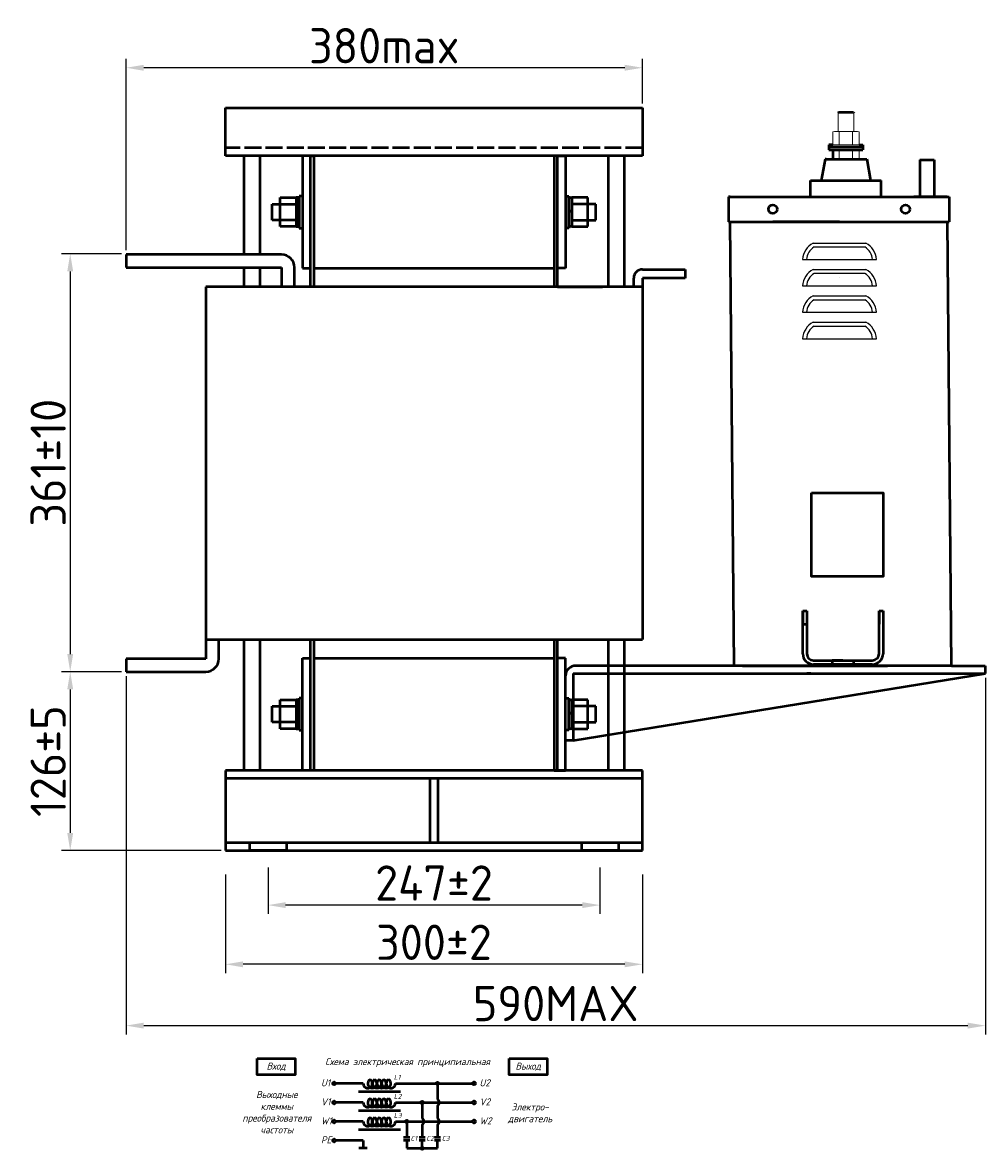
# Model space of a CAD drawing. Header units: millimetres. Extents: x -742 to 1094, y -53 to 1018.
# Tile 2 of 3: x 31 to 713, y 220 to 1018. Entities that reach past the tile are written whole.
import ezdxf

# ---------------------------------------------------------------- set-up
doc = ezdxf.new("R2010")
doc.units = ezdxf.units.MM
doc.linetypes.add('ACAD_ISO02W100', pattern=[15, 12, -3])
doc.layers.get('0').update_dxf_attribs({"lineweight": 50})
doc.styles.add('GOST-2.304_Type-B', font='GOST Common.ttf')
doc.styles.add('GOST-2.304_Type-B_italic', font='GOST Common Italic.ttf')
doc.dimstyles.new('ISO-25', dxfattribs={"dimtxt": 5, "dimasz": 2.5, "dimexe": 1.25, "dimexo": 0.625, "dimtad": 1, "dimtoh": 1, "dimdec": 0, "dimtxsty": 'GOST-2.304_Type-B', "dimcen": 2.5, "dimadec": 0, "dimazin": 0, "dimtfac": 1, "dimtdec": 0, "dimtmove": 0, "dimatfit": 3, "dimfxl": 1, "dimarcsym": 0})

# ---------------------------------------------------------------- blocks, each defined once
blk = doc.blocks.new('Схема')
for points in [[(126.85, -17.74, 1), (128.61, -17.74, 1)], [(115.97, -31.21, 1), (117.72, -31.21, 1)], [(105.05, -44.68, 1), (106.8, -44.68, 1)], [(115.97, -63.61, 1), (117.72, -63.61, 1)]]:
    blk.add_hatch(color=0).paths.add_polyline_path(points)
for p, q in [((74.98, -17.74), (55.53, -17.74)), ((71.66, -23.35), (101.59, -23.35)), ((97.97, -17.74), (128.61, -17.74)), ((127.73, -17.74), (152.48, -17.74)), ((127.73, -17.74), (127.73, -28.73)), ((74.98, -31.21), (55.53, -31.21)), ((97.97, -31.21), (130.42, -31.21)), ((116.85, -31.21), (116.85, -42.2)), ((130.42, -31.21), (152.48, -31.21)), ((71.66, -36.81), (101.59, -36.81)), ((127.73, -33.69), (127.73, -42.2)), ((74.98, -44.68), (55.53, -44.68)), ((97.97, -44.68), (136.56, -44.68)), ((105.93, -44.68), (105.93, -55.73)), ((116.85, -47.16), (116.85, -55.73)), ((127.73, -47.16), (127.73, -55.73)), ((136.56, -44.68), (152.48, -44.68)), ((71.66, -50.28), (101.59, -50.28)), ((103.73, -55.73), (108.12, -55.73)), ((114.65, -55.73), (119.04, -55.73)), ((125.53, -55.73), (129.93, -55.73)), ((74.98, -58.14), (55.53, -58.14)), ((77.95, -63.61), (72.01, -63.61)), ((74.98, -58.14), (74.98, -63.61)), ((103.73, -57.8), (108.12, -57.8)), ((105.93, -57.8), (105.93, -63.61)), ((105.93, -63.61), (120.07, -63.61)), ((114.65, -57.8), (119.04, -57.8)), ((116.85, -63.61), (116.85, -57.8)), ((116.85, -63.61), (127.73, -63.61)), ((125.53, -57.8), (129.93, -57.8)), ((127.73, -63.61), (127.73, -57.8))]:
    blk.add_line(p, q)
for points in [[(0, 0), (26.76, 0), (26.76, -11.69), (0, -11.69)], [(178.58, 0), (205.34, 0), (205.34, -11.69), (178.58, -11.69)]]:
    blk.add_lwpolyline(points, close=True)
for centre in [(54.46, -17.74), (153.56, -17.74), (54.46, -31.21), (153.56, -31.21), (54.46, -44.68), (153.56, -44.68), (54.46, -58.14)]:
    blk.add_circle(centre, 1.08)
at = {"color": 0}
for centre in [(127.73, -17.74), (116.85, -31.21), (105.93, -44.68), (116.85, -63.61)]:
    blk.add_circle(centre, 0.876, dxfattribs=at)
for centre, radius, start, end in [((78.26, -17.74), 3.28, 180, 60), ((81.54, -17.74), 3.28, 120, 60), ((84.83, -17.74), 3.28, 120, 60), ((88.11, -17.74), 3.28, 120, 60), ((91.4, -17.74), 3.28, 120, 60), ((94.68, -17.74), 3.28, 120, 0), ((78.26, -31.21), 3.28, 180, 60), ((81.54, -31.21), 3.28, 120, 60), ((84.83, -31.21), 3.28, 120, 60), ((88.11, -31.21), 3.28, 120, 60), ((91.4, -31.21), 3.28, 120, 60), ((94.68, -31.21), 3.28, 120, 0), ((125.73, -31.21), 3.19, 308.94144, 51.05856), ((78.26, -44.68), 3.28, 180, 60), ((81.54, -44.68), 3.28, 120, 60), ((84.83, -44.68), 3.28, 120, 60), ((88.11, -44.68), 3.28, 120, 60), ((91.4, -44.68), 3.28, 120, 60), ((94.68, -44.68), 3.28, 120, 0), ((114.84, -44.68), 3.19, 308.94144, 51.05856), ((125.73, -44.68), 3.19, 308.94144, 51.05856)]:
    blk.add_arc(centre, radius, start, end)
at = {"style": 'GOST-2.304_Type-B_italic'}
for s, insert, char_height, width, attachment_point in [('Схема электрическая принципиальная', (106.53, -2.96), 5, 143.4834, 5), ('Вход', (13.38, -5.84), 5, 26.7633, 5), ('Выход', (191.96, -5.84), 5, 26.7633, 5), ('U1', (45.18, -14.79), 5, 144.0546, 1), ('L1', (96.71, -11.66), 3.5, 76.8291, 1), ('U2', (157.44, -14.79), 5, 144.0546, 1), ('Выходные\\Pклеммы\\Pпреобразователя\\Pчастоты', (13.88, -38.1), 5, 26.7633, 5), ('V1', (45.18, -28.26), 5, 144.0546, 1), ('L2', (96.71, -25.13), 3.5, 76.8291, 1), ('V2', (157.44, -28.26), 5, 144.0546, 1), ('Электро-\\Pдвигатель', (193.3, -38.93), 5, 17.1809, 5), ('L3', (96.71, -38.59), 3.5, 76.8291, 1), ('W1', (45.18, -41.72), 5, 144.0546, 1), ('W2', (157.44, -41.72), 5, 144.0546, 1), ('PE', (45.18, -55.19), 5, 144.0546, 1), ('C1', (108.57, -54.89), 3.5, 76.8291, 1), ('C2', (119.64, -54.89), 3.5, 76.8291, 1), ('C3', (130.7, -54.89), 3.5, 76.8291, 1)]:
    blk.add_mtext(s, dxfattribs=dict(at, insert=insert, char_height=char_height, width=width, attachment_point=attachment_point))
blk = doc.blocks.new('*D65')
at = {"color": 0, "lineweight": -2, "transparency": 16777216}
for p, q in [((175.01, 414.45), (175.01, 344.68)), ((470.41, 414.45), (470.41, 344.68)), ((457.91, 350.93), (187.51, 350.93))]:
    blk.add_line(p, q, dxfattribs=at)
at = {"color": 0, "transparency": 16777216}
for points in [[(187.51, 353.01), (187.51, 348.84), (175.01, 350.93)], [(457.91, 353.01), (457.91, 348.84), (470.41, 350.93)]]:
    blk.add_solid(points, dxfattribs=at)
at = {"layer": 'Defpoints', "color": 0, "transparency": 16777216}
for p in [(175.01, 417.57), (470.41, 417.57), (175.01, 350.93)]:
    blk.add_point(p, dxfattribs=at)
at = {"color": 0, "transparency": 16777216, "insert": (322.71, 366.55), "char_height": 25, "attachment_point": 5, "style": 'GOST-2.304_Type-B'}
blk.add_mtext('300%%P2', dxfattribs=at)
blk = doc.blocks.new('*D69')
at = {"color": 0, "lineweight": -2, "transparency": 16777216}
for p, q in [((104.57, 856.69), (104.57, 992.15)), ((470.41, 960.65), (470.41, 992.15)), ((457.91, 985.9), (117.07, 985.9))]:
    blk.add_line(p, q, dxfattribs=at)
at = {"color": 0, "transparency": 16777216}
for points in [[(117.07, 987.98), (117.07, 983.81), (104.57, 985.9)], [(457.91, 987.98), (457.91, 983.81), (470.41, 985.9)]]:
    blk.add_solid(points, dxfattribs=at)
at = {"layer": 'Defpoints', "color": 0, "transparency": 16777216}
for p in [(104.57, 985.9), (470.41, 957.52), (104.57, 853.56)]:
    blk.add_point(p, dxfattribs=at)
at = {"color": 0, "transparency": 16777216, "insert": (287.49, 1001.52), "char_height": 25, "attachment_point": 5, "style": 'GOST-2.304_Type-B'}
blk.add_mtext('380max', dxfattribs=at)
blk = doc.blocks.new('*D66')
at = {"color": 0, "lineweight": -2, "transparency": 16777216}
for p, q in [((205.12, 419.47), (205.12, 386.62)), ((440.3, 419.47), (440.3, 386.62)), ((427.8, 392.87), (217.62, 392.87))]:
    blk.add_line(p, q, dxfattribs=at)
at = {"color": 0, "transparency": 16777216}
for points in [[(217.62, 394.96), (217.62, 390.79), (205.12, 392.87)], [(427.8, 394.96), (427.8, 390.79), (440.3, 392.87)]]:
    blk.add_solid(points, dxfattribs=at)
at = {"layer": 'Defpoints', "color": 0, "transparency": 16777216}
for p in [(205.12, 422.6), (440.3, 422.6), (205.12, 392.87)]:
    blk.add_point(p, dxfattribs=at)
at = {"color": 0, "transparency": 16777216, "insert": (322.71, 408.5), "char_height": 25, "attachment_point": 5, "style": 'GOST-2.304_Type-B'}
blk.add_mtext('247%%P2', dxfattribs=at)
blk = doc.blocks.new('*D67')
at = {"color": 0, "lineweight": -2, "transparency": 16777216}
for p, q in [((101.44, 854.22), (58.75, 854.22)), ((65, 841.72), (65, 570.66)), ((101.44, 558.16), (58.75, 558.16))]:
    blk.add_line(p, q, dxfattribs=at)
at = {"color": 0, "transparency": 16777216}
for points in [[(62.92, 841.72), (67.09, 841.72), (65, 854.22)], [(62.92, 570.66), (67.09, 570.66), (65, 558.16)]]:
    blk.add_solid(points, dxfattribs=at)
at = {"layer": 'Defpoints', "color": 0, "transparency": 16777216}
for p in [(104.57, 854.22), (65, 558.16), (104.57, 558.16)]:
    blk.add_point(p, dxfattribs=at)
at = {"color": 0, "transparency": 16777216, "insert": (49.38, 706.19), "char_height": 25, "attachment_point": 5, "rotation": 90, "style": 'GOST-2.304_Type-B'}
blk.add_mtext('361%%P10', dxfattribs=at)
blk = doc.blocks.new('*D68')
at = {"color": 0, "lineweight": -2, "transparency": 16777216}
for p, q in [((100.79, 558.16), (58.75, 558.16)), ((65, 545.66), (65, 443.98)), ((171.89, 431.48), (58.75, 431.48))]:
    blk.add_line(p, q, dxfattribs=at)
at = {"color": 0, "transparency": 16777216}
for points in [[(62.92, 545.66), (67.09, 545.66), (65, 558.16)], [(62.92, 443.98), (67.09, 443.98), (65, 431.48)]]:
    blk.add_solid(points, dxfattribs=at)
at = {"layer": 'Defpoints', "color": 0, "transparency": 16777216}
for p in [(103.91, 558.16), (65, 431.48), (175.01, 431.48)]:
    blk.add_point(p, dxfattribs=at)
at = {"color": 0, "transparency": 16777216, "insert": (49.38, 494.82), "char_height": 25, "attachment_point": 5, "rotation": 90, "style": 'GOST-2.304_Type-B'}
blk.add_mtext('126%%P5', dxfattribs=at)
blk = doc.blocks.new('*D64')
at = {"color": 0, "lineweight": -2, "transparency": 16777216}
for p, q in [((104.57, 555.04), (104.57, 301.27)), ((713.4, 553.86), (713.4, 301.27)), ((117.07, 307.52), (700.9, 307.52))]:
    blk.add_line(p, q, dxfattribs=at)
at = {"color": 0, "transparency": 16777216}
for points in [[(117.07, 309.6), (117.07, 305.44), (104.57, 307.52)], [(700.9, 309.6), (700.9, 305.44), (713.4, 307.52)]]:
    blk.add_solid(points, dxfattribs=at)
at = {"layer": 'Defpoints', "color": 0, "transparency": 16777216}
for p in [(104.57, 558.16), (713.4, 556.98), (713.4, 307.52)]:
    blk.add_point(p, dxfattribs=at)
at = {"color": 0, "transparency": 16777216, "insert": (408.99, 323.15), "char_height": 25, "attachment_point": 5, "style": 'GOST-2.304_Type-B'}
blk.add_mtext('590MAX', dxfattribs=at)

msp = doc.modelspace()

# ---------------------------------------------------------------- linework, layer by layer
for p, q in [((175.01, 923.44), (175.01, 957.52)), ((175.01, 957.52), (470.41, 957.52)), ((470.41, 957.52), (470.41, 923.44)), ((609.22, 954.38), (608.94, 954.09)), ((609.22, 954.38), (619.82, 954.38)), ((619.82, 954.38), (620.1, 954.09)), ((605.21, 931.37), (602.4, 931.37)), ((602.4, 931.37), (602.4, 929.63)), ((626.64, 929.63), (602.4, 929.63)), ((602.4, 929.55), (602.4, 927.81)), ((602.4, 927.81), (626.64, 927.81)), ((605.21, 927.58), (605.21, 921.12)), ((623.83, 931.37), (626.64, 931.37)), ((626.64, 931.37), (626.64, 929.63)), ((626.64, 929.55), (626.64, 927.81)), ((470.41, 923.44), (175.01, 923.44)), ((188.08, 923.44), (188.08, 853.56)), ((199.44, 923.44), (199.44, 853.56)), ((229.55, 923.44), (229.55, 843.9)), ((235.23, 923.44), (229.55, 923.44)), ((235.23, 843.9), (235.23, 923.44)), ((235.23, 923.44), (237.5, 923.44)), ((235.23, 830.84), (235.23, 923.44)), ((407.92, 923.44), (237.5, 923.44)), ((237.5, 923.44), (237.5, 843.9)), ((237.5, 923.44), (237.5, 830.84)), ((410.2, 923.44), (407.92, 923.44)), ((407.92, 923.44), (407.92, 830.84)), ((410.2, 843.9), (410.2, 923.44)), ((410.2, 923.44), (415.88, 923.44)), ((410.2, 830.84), (410.2, 923.44)), ((415.88, 923.44), (415.88, 843.9)), ((445.99, 923.44), (445.99, 830.84)), ((470.41, 923.44), (451.67, 923.44)), ((457.35, 923.44), (457.35, 830.84)), ((599.75, 921.12), (597.1, 905.96)), ((600.5, 921.12), (599.75, 921.12)), ((600.5, 921.12), (628.54, 921.12)), ((628.54, 921.12), (629.3, 921.12)), ((629.3, 921.12), (631.95, 905.96)), ((666.83, 920.8), (666.83, 894.6)), ((666.83, 920.8), (677.06, 920.8)), ((677.06, 920.8), (677.06, 894.6)), ((589.52, 894.6), (589.52, 905.96)), ((589.52, 905.96), (639.52, 905.96)), ((639.52, 894.6), (639.52, 905.96)), ((213.64, 873.45), (213.64, 893.9)), ((213.64, 893.9), (225, 893.9)), ((225, 893.9), (225, 873.45)), ((227.27, 893.9), (225, 893.9)), ((229.55, 895.03), (227.27, 895.03)), ((227.27, 895.03), (227.27, 872.31)), ((227.27, 873.45), (227.27, 893.9)), ((415.88, 895.03), (418.15, 895.03)), ((418.15, 895.03), (418.15, 872.31)), ((418.15, 873.45), (418.15, 893.9)), ((418.15, 893.9), (420.42, 893.9)), ((431.78, 893.9), (420.42, 893.9)), ((420.42, 893.9), (420.42, 873.45)), ((431.78, 873.45), (431.78, 893.9)), ((532.48, 894.6), (531.3, 894.6)), ((531.3, 894.6), (531.3, 876.84)), ((531.3, 894.6), (554.98, 894.6)), ((532.48, 894.6), (686.38, 894.6)), ((582.11, 894.6), (636.76, 894.6)), ((583.86, 894.6), (635.01, 894.6)), ((589.52, 894.6), (639.52, 894.6)), ((653.47, 894.6), (671.94, 894.6)), ((686.38, 894.6), (662.71, 894.6)), ((666.83, 894.6), (677.06, 894.6)), ((686.38, 894.6), (687.57, 894.6)), ((687.57, 894.6), (687.57, 876.84)), ((207.96, 877.99), (207.96, 889.35)), ((207.96, 889.35), (213.64, 889.35)), ((213.64, 889.35), (225, 889.35)), ((431.78, 889.35), (420.42, 889.35)), ((437.46, 889.35), (431.78, 889.35)), ((437.46, 877.99), (437.46, 889.35)), ((213.64, 877.99), (207.96, 877.99)), ((225, 877.99), (213.64, 877.99)), ((227.27, 883.67), (225, 885.35)), ((418.15, 883.67), (420.42, 885.35)), ((420.42, 877.99), (431.78, 877.99)), ((431.78, 877.99), (437.46, 877.99)), ((225, 873.45), (213.64, 873.45)), ((225, 873.45), (227.27, 873.45)), ((227.27, 872.31), (229.55, 872.31)), ((418.15, 872.31), (415.88, 872.31)), ((420.42, 873.45), (418.15, 873.45)), ((420.42, 873.45), (431.78, 873.45)), ((531.3, 876.84), (532.48, 876.84)), ((531.89, 876.84), (687.57, 876.84)), ((532.48, 876.84), (687.57, 876.84)), ((535.36, 562.44), (532.48, 876.84)), ((610.03, 876.84), (562.67, 876.84)), ((689.39, 562.44), (686.52, 876.84)), ((214.78, 853.56), (104.57, 853.56)), ((104.57, 853.56), (104.57, 844.47)), ((104.57, 844.47), (214.78, 844.47)), ((188.08, 844.47), (188.08, 830.84)), ((199.44, 844.47), (199.44, 830.84)), ((214.78, 844.47), (214.78, 830.84)), ((223.87, 830.84), (223.87, 844.47)), ((229.55, 843.9), (235.23, 843.9)), ((237.5, 843.9), (407.92, 843.9)), ((415.88, 843.9), (410.2, 843.9)), ((470.41, 843.11), (500.55, 843.11)), ((500.55, 843.11), (500.55, 836.98)), ((470.41, 830.84), (161.14, 830.84)), ((161.14, 830.84), (161.14, 580.88)), ((235.23, 830.84), (223.87, 830.84)), ((410.2, 830.84), (442.01, 830.84)), ((464.28, 830.84), (464.28, 836.98)), ((470.41, 836.98), (470.41, 830.84)), ((500.55, 836.98), (470.41, 836.98)), ((470.41, 830.84), (470.41, 580.88)), ((161.14, 580.88), (470.41, 580.88)), ((161.14, 580.88), (161.14, 567.25)), ((170.23, 567.25), (170.23, 580.88)), ((188.08, 580.88), (188.08, 488.29)), ((199.44, 580.88), (199.44, 488.29)), ((235.23, 488.29), (235.23, 580.88)), ((237.5, 580.88), (237.5, 488.29)), ((407.92, 580.88), (407.92, 488.29)), ((410.2, 488.29), (410.2, 580.88)), ((445.99, 580.88), (445.99, 488.29)), ((457.35, 580.88), (457.35, 488.29)), ((161.14, 567.25), (104.57, 567.25)), ((104.57, 567.25), (104.57, 558.16)), ((229.55, 488.29), (229.55, 567.82)), ((229.55, 567.82), (235.23, 567.82)), ((237.5, 567.82), (407.92, 567.82)), ((415.88, 567.82), (410.2, 567.82)), ((415.88, 488.29), (415.88, 567.82)), ((612.57, 562.44), (423.18, 562.44)), ((689.39, 562.44), (535.36, 562.44)), ((541.35, 562.44), (643.92, 562.44)), ((541.35, 562.44), (643.92, 562.44)), ((689.39, 562.44), (713.19, 562.44)), ((713.19, 562.44), (713.19, 556.98)), ((104.57, 558.16), (161.14, 558.16)), ((421.33, 556.98), (713.4, 556.98)), ((421.33, 509.46), (713.4, 556.98)), ((213.64, 517.83), (213.64, 538.28)), ((213.64, 538.28), (225, 538.28)), ((225, 538.28), (225, 517.83)), ((227.27, 538.28), (225, 538.28)), ((229.55, 539.41), (227.27, 539.41)), ((227.27, 539.41), (227.27, 516.69)), ((227.27, 517.83), (227.27, 538.28)), ((415.88, 539.41), (418.15, 539.41)), ((418.15, 539.41), (418.15, 516.69)), ((418.15, 517.83), (418.15, 538.28)), ((418.15, 538.28), (420.42, 538.28)), ((431.78, 538.28), (420.42, 538.28)), ((420.42, 538.28), (420.42, 517.83)), ((431.78, 517.83), (431.78, 538.28)), ((207.96, 522.37), (207.96, 533.73)), ((207.96, 533.73), (213.64, 533.73)), ((213.64, 533.73), (225, 533.73)), ((227.27, 528.05), (225, 529.73)), ((418.15, 528.05), (420.42, 529.73)), ((431.78, 533.73), (420.42, 533.73)), ((437.46, 533.73), (431.78, 533.73)), ((437.46, 522.37), (437.46, 533.73)), ((213.64, 522.37), (207.96, 522.37)), ((225, 522.37), (213.64, 522.37)), ((420.42, 522.37), (431.78, 522.37)), ((431.78, 522.37), (437.46, 522.37)), ((225, 517.83), (213.64, 517.83)), ((225, 517.83), (227.27, 517.83)), ((227.27, 516.69), (229.55, 516.69)), ((418.15, 516.69), (415.88, 516.69)), ((420.42, 517.83), (418.15, 517.83)), ((420.42, 517.83), (431.78, 517.83)), ((470.41, 488.29), (175.01, 488.29)), ((175.01, 488.29), (175.01, 431.48)), ((235.23, 488.29), (229.55, 488.29)), ((237.5, 488.29), (235.23, 488.29)), ((407.92, 488.29), (237.5, 488.29)), ((407.92, 488.29), (410.2, 488.29)), ((410.2, 488.29), (415.88, 488.29)), ((457.35, 488.29), (445.99, 488.29)), ((470.41, 431.48), (470.41, 488.29)), ((470.41, 482.61), (175.01, 482.61)), ((319.87, 482.61), (319.87, 437.16)), ((325.55, 482.61), (325.55, 437.16)), ((175.01, 437.16), (470.41, 437.16)), ((175.01, 431.48), (470.41, 431.48)), ((192.05, 437.16), (192.05, 431.48)), ((218.19, 431.48), (192.05, 431.48)), ((218.19, 437.16), (218.19, 431.48)), ((427.24, 437.16), (427.24, 431.48)), ((453.37, 431.48), (427.24, 431.48)), ((453.37, 431.48), (427.24, 431.48)), ((453.37, 437.16), (453.37, 431.48))]:
    msp.add_line(p, q)
at = {"lineweight": 15}
for p, q in [((608.94, 954.09), (614.52, 954.09)), ((608.94, 940.74), (608.94, 954.09)), ((620.11, 954.09), (614.52, 954.09)), ((620.11, 940.74), (620.1, 954.09)), ((605.21, 931.37), (605.21, 940.5)), ((621.5, 940.74), (607.54, 940.74)), ((609.87, 931.6), (609.87, 940.5)), ((614.52, 940.74), (620.06, 940.74)), ((614.52, 940.74), (621.97, 940.74)), ((614.52, 940.74), (620.11, 940.74)), ((614.52, 940.74), (620.11, 940.74)), ((619.18, 931.6), (619.18, 940.5)), ((623.83, 931.37), (623.83, 940.5)), ((623.83, 931.37), (623.83, 940.5)), ((623.83, 931.37), (623.83, 936.02)), ((623.83, 931.37), (623.83, 934.16)), ((602.4, 931.37), (626.64, 931.37)), ((602.4, 929.55), (626.64, 929.55)), ((614.52, 931.37), (605.21, 931.37)), ((609.87, 931.37), (605.21, 931.37)), ((614.52, 931.37), (609.87, 931.37)), ((609.87, 921.12), (609.87, 927.58)), ((614.52, 931.37), (623.83, 931.37)), ((614.52, 931.37), (619.18, 931.37)), ((623.83, 931.37), (619.18, 931.37)), ((619.18, 921.12), (619.18, 927.58)), ((623.83, 931.37), (623.83, 932.3)), ((623.83, 931.37), (623.83, 931.83)), ((623.83, 931.37), (623.83, 931.6)), ((623.83, 921.12), (623.83, 927.58)), ((623.83, 921.12), (623.83, 927.58))]:
    msp.add_line(p, q, dxfattribs=at)
at = {"linetype": 'ACAD_ISO02W100'}
msp.add_line((470.41, 929.12), (175.01, 929.12), dxfattribs=at)
at = {"lineweight": 25}
for p, q in [((591.32, 861.77), (628.67, 861.77)), ((592.05, 858.98), (627.93, 858.98)), ((583.79, 850.06), (636.19, 850.06)), ((591.32, 843.1), (628.67, 843.1)), ((592.05, 840.31), (627.93, 840.31)), ((583.79, 831.39), (636.19, 831.39)), ((609.99, 837.71), (609.99, 837.71)), ((591.32, 824.42), (628.67, 824.42)), ((592.05, 821.63), (627.93, 821.63)), ((583.79, 812.71), (636.19, 812.71)), ((591.32, 805.74), (628.67, 805.74)), ((592.05, 802.95), (627.93, 802.95)), ((583.79, 794.03), (636.19, 794.03))]:
    msp.add_line(p, q, dxfattribs=at)
at = {"color": 0}
for p, q in [((584, 570.92), (584, 601.23)), ((584, 601.23), (584, 591.75)), ((584, 601.23), (586.84, 601.23)), ((586.84, 601.23), (586.84, 570.92)), ((637.98, 570.92), (637.98, 601.23)), ((637.98, 601.23), (637.98, 591.75)), ((637.98, 601.23), (637.98, 591.75)), ((637.98, 601.23), (640.83, 601.23)), ((640.83, 601.23), (640.83, 570.92)), ((584, 591.75), (586.84, 591.75)), ((591.58, 566.18), (633.25, 566.18)), ((633.25, 563.34), (591.58, 563.34)), ((612.41, 566.18), (604.84, 566.18)), ((612.41, 566.18), (604.84, 566.18)), ((612.41, 566.18), (619.99, 566.18)), ((586.85, 557.12), (589.69, 557.12))]:
    msp.add_line(p, q, dxfattribs=at)
at = {"color": 0, "linetype": 'ACAD_ISO02W100', "ltscale": 0.09}
for p, q in [((604.84, 566.18), (604.84, 563.34)), ((619.99, 566.18), (619.99, 563.34))]:
    msp.add_line(p, q, dxfattribs=at)
msp.add_lwpolyline([(590.07, 684.89), (640.87, 684.89), (640.87, 625.57), (590.07, 625.57)], close=True)
msp.add_lwpolyline([(421.33, 556.98), (421.33, 509.46), (415.88, 509.46), (415.88, 567.82)])
for centre in [(562.67, 885.72), (656.79, 885.72)]:
    msp.add_circle(centre, 3.08)
at = {"lineweight": 15}
for centre, radius, start, end in [((607.54, 928.98), 11.75, 78.57881, 101.42119), ((614.52, 894.07), 46.67, 84.27519, 95.72481), ((621.5, 928.98), 11.75, 78.57881, 101.42119), ((607.54, 943.12), 11.75, 258.57881, 281.42119), ((607.54, 916.06), 11.75, 78.57881, 101.42119), ((614.52, 978.04), 46.67, 264.27519, 275.72481), ((614.52, 881.14), 46.67, 84.27519, 95.72481), ((621.5, 943.12), 11.75, 258.57881, 281.42119), ((621.5, 916.06), 11.75, 78.57881, 101.42119)]:
    msp.add_arc(centre, radius, start, end, dxfattribs=at)
at = {"lineweight": 25}
for centre, radius, start, end in [((598.05, 849.17), 14.29, 118.12466, 176.40489), ((598.05, 849.17), 11.5, 121.42622, 175.53214), ((621.93, 849.17), 11.5, 4.46786, 58.57378), ((621.93, 849.17), 14.29, 3.59511, 61.87534), ((598.05, 830.49), 14.29, 118.12466, 176.40489), ((598.05, 830.49), 11.5, 121.42622, 175.53214), ((621.93, 830.49), 11.5, 4.46786, 58.57378), ((621.93, 830.49), 14.29, 3.59511, 61.87534), ((598.05, 811.82), 14.29, 118.12466, 176.40489), ((621.93, 811.82), 14.29, 3.59511, 61.87534), ((598.05, 811.82), 11.5, 121.42622, 175.53214), ((621.93, 811.82), 11.5, 4.46786, 58.57378), ((598.05, 793.14), 14.29, 118.12466, 176.40489), ((598.05, 793.14), 11.5, 121.42622, 175.53214), ((621.93, 793.14), 11.5, 4.46786, 58.57378), ((621.93, 793.14), 14.29, 3.59511, 61.87534)]:
    msp.add_arc(centre, radius, start, end, dxfattribs=at)
for centre, radius, start, end in [((214.78, 844.47), 9.09, 0, 90), ((470.41, 836.98), 6.14, 90, 180), ((161.14, 567.25), 9.09, 270, 0), ((423.18, 555.13), 7.31, 90, 180)]:
    msp.add_arc(centre, radius, start, end)
at = {"color": 0}
for centre, radius, start, end in [((591.58, 570.92), 7.58, 180, 270), ((591.58, 570.92), 4.74, 180, 270), ((633.25, 570.92), 4.74, 270, 0), ((633.25, 570.92), 7.58, 270, 0)]:
    msp.add_arc(centre, radius, start, end, dxfattribs=at)

# ---------------------------------------------------------------- block references
msp.add_blockref('Схема', (197.49, 284.3))

# ---------------------------------------------------------------- dimensions: what is measured, and where the dimension line sits
for base, p1, p2, text, picture, middle in [((104.57, 985.9), (470.41, 957.52), (104.57, 853.56), '380max', '*D69', (287.49, 985.9)), ((175.01, 350.93), (470.41, 417.57), (175.01, 417.57), '300%%P2', '*D65', (322.71, 350.93))]:
    dim = msp.add_linear_dim(base=base, p1=p1, p2=p2, angle=180, text=text, dimstyle='ISO-25')
    dim.commit()
    dim.dimension.update_dxf_attribs({"geometry": picture, "text_midpoint": middle, "dimtype": 160})
for base, p1, p2, angle, text, picture, middle in [((65, 558.16), (104.57, 854.22), (104.57, 558.16), 90, '361%%P10', '*D67', (49.38, 706.19)), ((65, 431.48), (103.91, 558.16), (175.01, 431.48), 90, '126%%P5', '*D68', (49.38, 494.82)), ((205.12, 392.87), (440.3, 422.6), (205.12, 422.6), 180, '247%%P2', '*D66', (322.71, 408.5))]:
    dim = msp.add_linear_dim(base=base, p1=p1, p2=p2, angle=angle, text=text, dimstyle='ISO-25')
    dim.commit()
    dim.dimension.update_dxf_attribs({"geometry": picture, "text_midpoint": middle})
dim = msp.add_linear_dim(base=(713.4, 307.52), p1=(104.57, 558.16), p2=(713.4, 556.98), text='590MAX', dimstyle='ISO-25')
dim.commit()
dim.dimension.update_dxf_attribs({"geometry": '*D64', "text_midpoint": (408.99, 323.15)})

doc.saveas('drawing.dxf')
